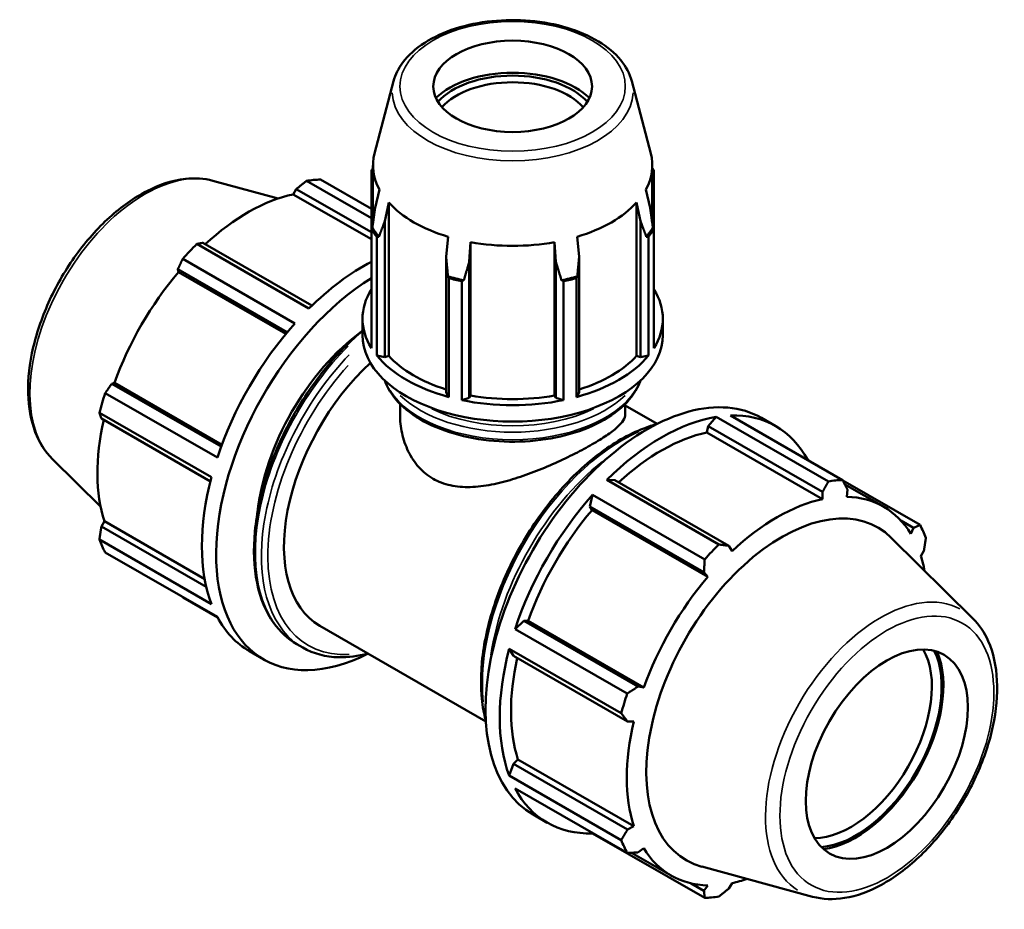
# Model space of a CAD drawing. Header units: inches. Extents: x 0.1 to 45.2, y -10.6 to 32.1.
# Tile 7 of 7: x 37.1 to 45.2, y 24.8 to 32.1. Entities that reach past the tile are written whole.
import ezdxf

# ---------------------------------------------------------------- set-up
doc = ezdxf.new("R2010")
doc.units = ezdxf.units.IN
doc.header["$MEASUREMENT"] = 0
doc.layers.add('Visible (ANSI)', color=7, linetype='Continuous', lineweight=50)
doc.layers.add('Visible Narrow (ANSI)', color=7, linetype='Continuous', lineweight=35)

msp = doc.modelspace()

# ---------------------------------------------------------------- linework, layer by layer
at = {"layer": 'Visible (ANSI)'}
for p, q in [((40.1842, 31.6319), (40.0271, 31.0344)), ((42.1504, 31.6319), (42.3075, 31.0344)), ((40.0141, 30.4578), (40.0141, 30.935)), ((42.3205, 30.4578), (42.3205, 30.935)), ((39.5816, 30.8191), (40.0005, 30.5779)), ((40.0005, 30.8926), (40.0005, 30.4091)), ((42.334, 30.4091), (42.334, 30.8926)), ((38.6909, 30.8089), (39.2315, 30.6623)), ((39.3557, 30.6966), (39.3808, 30.7402)), ((39.3808, 30.7402), (40.0005, 30.3833)), ((40.0005, 30.4994), (39.4649, 30.8078)), ((40.0675, 30.7353), (40.032, 30.5858)), ((42.3026, 30.5858), (42.2671, 30.7353)), ((40.0005, 30.3252), (39.3557, 30.6966)), ((40.1114, 30.4754), (40.1444, 30.6284)), ((40.1444, 29.3622), (40.1444, 30.6284)), ((42.1902, 30.6284), (42.2232, 30.4754)), ((42.1902, 29.3622), (42.1902, 30.6284)), ((40.0005, 29.4271), (40.0005, 30.4091)), ((40.1114, 29.3523), (40.1114, 30.4754)), ((42.2232, 30.4754), (42.2232, 29.3523)), ((42.334, 30.4091), (42.334, 29.4271)), ((40.0454, 30.3467), (40.0454, 29.3647)), ((40.6348, 30.3459), (40.6176, 30.1839)), ((41.717, 30.1839), (41.6998, 30.3459)), ((42.2892, 29.3647), (42.2892, 30.3467)), ((38.5599, 30.2866), (39.4854, 29.7536)), ((39.5097, 29.7773), (38.6092, 30.2959)), ((40.8093, 30.1381), (40.8205, 30.3016)), ((40.8205, 29.0355), (40.8205, 30.3016)), ((41.5141, 29.0355), (41.5141, 30.3016)), ((41.5141, 30.3016), (41.5253, 30.1381)), ((40.6176, 30.1839), (40.6176, 29.0608)), ((41.717, 29.0608), (41.717, 30.1839)), ((39.3688, 29.6306), (38.4432, 30.1636)), ((40.8093, 29.0151), (40.8093, 30.1381)), ((41.5253, 30.1381), (41.5253, 29.0151)), ((38.4026, 30.078), (39.3059, 29.5578)), ((38.4081, 30.055), (38.4026, 30.078)), ((39.2948, 29.5444), (38.4081, 30.055)), ((40.6392, 29.0228), (40.6392, 30.0048)), ((41.6954, 30.0048), (41.6954, 29.0228)), ((40.7474, 29.979), (40.7474, 28.997)), ((41.5872, 28.997), (41.5872, 29.979)), ((39.9273, 29.5337), (39.9273, 29.6689)), ((42.4073, 29.5337), (42.4073, 29.6689)), ((40.0454, 29.3647), (40.1114, 29.3523)), ((40.1114, 29.3523), (40.1444, 29.3622)), ((42.1902, 29.3622), (42.2232, 29.3523)), ((42.2232, 29.3523), (42.2892, 29.3647)), ((37.857, 29.1329), (37.8795, 29.1395)), ((38.7603, 28.6127), (37.857, 29.1329)), ((38.7663, 28.6289), (37.8795, 29.1395)), ((37.8032, 29.0551), (38.7288, 28.5221)), ((40.6176, 29.0608), (40.6392, 29.0228)), ((40.8093, 29.0151), (40.8205, 29.0355)), ((41.5141, 29.0355), (41.5253, 29.0151)), ((41.6954, 29.0228), (41.717, 29.0608)), ((40.2373, 28.879), (40.2373, 28.9659)), ((40.7474, 28.997), (40.8093, 29.0151)), ((41.5253, 29.0151), (41.5872, 28.997)), ((42.0973, 28.879), (42.0973, 28.9659)), ((42.0973, 28.9526), (42.3608, 28.8008)), ((38.6805, 28.3594), (37.7549, 28.8924)), ((42.9658, 28.8703), (43.8914, 28.3373)), ((37.7714, 28.8448), (38.6719, 28.3262)), ((42.8492, 28.859), (42.7824, 28.7814)), ((43.7747, 28.3259), (42.8492, 28.859)), ((43.2229, 28.8496), (43.3398, 28.7823)), ((42.7824, 28.7814), (42.7704, 28.7302)), ((42.7704, 28.7302), (43.7264, 28.1797)), ((42.7824, 28.7814), (43.7254, 28.2383)), ((37.3672, 28.5103), (37.7654, 28.1163)), ((42.0108, 28.337), (41.9441, 28.3378)), ((41.9441, 28.3378), (42.8697, 27.8048)), ((42.9538, 27.794), (42.0108, 28.337)), ((44.5314, 27.9659), (43.8935, 28.3332)), ((43.91, 28.3013), (44.2298, 28.1172)), ((41.8274, 28.2147), (41.8042, 28.1191)), ((42.753, 27.6817), (41.8274, 28.2147)), ((43.7254, 28.2383), (43.7264, 28.1797)), ((43.9265, 28.1991), (43.932, 28.2584)), ((41.8042, 28.1191), (41.8227, 28.0886)), ((41.8042, 28.1191), (42.7472, 27.5761)), ((41.8227, 28.0886), (42.7787, 27.5381)), ((37.7714, 27.9527), (37.7966, 27.9961)), ((38.6244, 27.5195), (37.7966, 27.9961)), ((44.3731, 28.0019), (44.4776, 27.9417)), ((38.6379, 27.4537), (37.7714, 27.9527)), ((44.4776, 27.9417), (44.4551, 27.8924)), ((37.7549, 27.846), (38.6805, 27.313)), ((44.9674, 27.1945), (44.294, 27.8608)), ((38.7288, 27.2059), (37.8032, 27.7389)), ((42.9789, 27.7492), (42.9538, 27.794)), ((44.538, 27.7087), (44.5632, 27.7521)), ((42.7472, 27.5761), (42.7787, 27.5381)), ((38.4432, 27.3676), (38.731, 27.2018)), ((41.2586, 27.1741), (41.1875, 27.1063)), ((41.2942, 27.1732), (41.2586, 27.1741)), ((42.2016, 26.6311), (41.2586, 27.1741)), ((41.2942, 27.1732), (42.2502, 26.6226)), ((39.5741, 27.1341), (40.9461, 26.3441)), ((41.1875, 27.1063), (42.1131, 26.5733)), ((38.9948, 26.9225), (39.1117, 26.8552)), ((39.3847, 26.9815), (39.4341, 26.953)), ((41.1391, 26.9435), (41.173, 26.8859)), ((42.0647, 26.4105), (41.1391, 26.9435)), ((41.173, 26.8859), (42.116, 26.3429)), ((42.2502, 26.6226), (42.2016, 26.6311)), ((42.116, 26.3429), (42.1673, 26.3435)), ((41.2113, 26.0298), (41.173, 25.9938)), ((41.2113, 26.0298), (42.1673, 25.4792)), ((41.173, 25.9938), (41.1391, 25.8971)), ((42.116, 25.4508), (41.173, 25.9938)), ((41.1391, 25.8971), (42.0647, 25.3641)), ((42.1131, 25.2571), (41.1875, 25.7901)), ((41.3365, 25.574), (41.4535, 25.5066)), ((42.1673, 25.4792), (42.116, 25.4508)), ((41.8262, 25.4222), (41.8274, 25.4187)), ((41.8274, 25.4187), (42.753, 24.8857)), ((42.2016, 25.2612), (42.2502, 25.2956)), ((42.1491, 25.2587), (42.4755, 25.0708)), ((43.6437, 24.8959), (42.7295, 25.1439)), ((42.7472, 24.9446), (42.6401, 25.0062)), ((42.7787, 24.9888), (42.7472, 24.9446)), ((42.9538, 24.9646), (42.9789, 25.0082))]:
    msp.add_line(p, q, dxfattribs=at)
for centre, major_axis, ratio in [((41.1673, 31.5886), (0.6555, 0), 0.575862), ((44.2574, 26.073), (0.4725, 0.8205), 0.578093)]:
    msp.add_ellipse(centre, major_axis=major_axis, ratio=ratio, dxfattribs=at)
for centre, major_axis, ratio, start_param, end_param in [((41.1673, 31.2772), (-0.7365, 0), 0.575862, 3.675107, 5.749671), ((41.1673, 31.2772), (-0.6948, 0), 0.575862, 3.619298, 5.80548), ((41.1673, 31.2451), (0.6555, 0), 0.575862, 0.472362, 2.66923), ((41.1673, 30.935), (-1.1532, 0), 0.575862, 6.1329, 6.588618), ((41.1673, 30.935), (1.1532, 0), 0.575862, 5.977753, 6.43347), ((41.1673, 30.6509), (-1.24, 0), 0.575862, 5.906802, 5.93775), ((41.1673, 30.6509), (1.24, 0), 0.575862, 0.345435, 0.376383), ((39.0124, 29.0933), (0.9432, 1.6378), 0.578093, 0.343502, 0.438029), ((38.982, 29.1108), (0.8771, 1.5232), 0.578093, 0.478032, 1.071949), ((41.1673, 30.935), (1.1532, 0), 0.575862, 3.621558, 4.232423), ((41.1673, 30.935), (1.1532, 0), 0.575862, 5.192355, 5.80322), ((41.1673, 30.6509), (-1.24, 0), 0.575862, 0.345435, 0.439963), ((41.1673, 30.6545), (-1.2261, 0), 0.575862, 0.334715, 0.450683), ((41.1673, 30.6545), (1.2261, 0), 0.575862, 5.832503, 5.94847), ((41.1673, 30.6509), (1.24, 0), 0.575862, 5.843222, 5.93775), ((39.0124, 29.0933), (-0.9432, -1.6378), 0.578093, 4.270492, 4.36502), ((41.1673, 30.935), (1.1532, 0), 0.575862, 4.406956, 5.017822), ((39.938, 28.5603), (-0.9432, -1.6378), 0.578093, 3.878215, 4.270492), ((38.982, 29.1108), (0.8771, 1.5232), 0.578093, 1.26343, 1.874295), ((40.0549, 28.493), (-0.9432, -1.6378), 0.578093, 3.965722, 7.00592), ((41.1673, 30.6545), (1.2261, 0), 0.575862, 4.261706, 4.377674), ((41.1673, 30.6509), (1.24, 0), 0.575862, 4.272426, 4.366954), ((41.1673, 30.6545), (1.2261, 0), 0.575862, 5.047104, 5.163072), ((41.1673, 30.6509), (1.24, 0), 0.575862, 5.057824, 5.152352), ((41.1673, 29.6689), (-1.24, 0), 0.575862, 5.93775, 6.628621), ((41.1673, 29.6689), (1.24, 0), 0.575862, 5.93775, 6.628621), ((39.938, 28.5603), (-0.9432, -1.6378), 0.578093, 4.36502, 5.055891), ((40.0549, 28.493), (-0.7074, -1.2284), 0.578093, 4.057546, 5.367232), ((41.1673, 29.5337), (-1.24, 0), 0.575862, 0, 3.141593), ((41.1673, 29.6689), (1.24, 0), 0.575862, 3.581556, 4.272426), ((41.1673, 29.6689), (1.1532, 0), 0.575862, 3.621558, 4.215556), ((41.1673, 29.6689), (1.24, 0), 0.575862, 5.152352, 5.843222), ((41.1673, 29.6689), (1.1532, 0), 0.575862, 5.209222, 5.80322), ((40.2815, 28.3625), (-0.7074, -1.2284), 0.578093, 4.217747, 6.283185), ((42.2797, 27.2118), (0.9432, 1.6378), 0.578093, 0, 3.141593), ((39.0124, 29.0933), (-0.9432, -1.6378), 0.578093, 5.055891, 5.150418), ((41.1673, 29.6689), (1.1532, 0), 0.575862, 4.406956, 5.017822), ((41.1673, 29.6689), (1.24, 0), 0.575862, 4.366954, 5.057824), ((42.3966, 27.1445), (0.9432, 1.6378), 0.578093, 5.939684, 6.626687), ((38.982, 29.1108), (0.8771, 1.5232), 0.578093, 2.065615, 2.659693), ((42.3966, 27.1445), (-0.9432, -1.6378), 0.578093, 3.579622, 4.270492), ((42.3966, 27.1445), (-0.8771, -1.5232), 0.578093, 3.619624, 4.213542), ((39.938, 28.5603), (-0.9432, -1.6378), 0.578093, 5.150418, 5.841289), ((43.3222, 26.6115), (0.9432, 1.6378), 0.578093, 0.343502, 0.438029), ((42.3966, 27.1445), (-0.9432, -1.6378), 0.578093, 4.36502, 5.055891), ((43.3526, 26.594), (-0.8771, -1.5232), 0.578093, 3.619624, 4.23049), ((43.3526, 26.594), (0.8771, 1.5232), 0.578093, 5.975819, 6.586684), ((42.3966, 27.1445), (-0.8771, -1.5232), 0.578093, 4.405023, 5.015888), ((43.3921, 26.5712), (0.7913, 1.3741), 0.578093, 6.13202, 9.575944), ((43.3222, 26.6115), (0.9432, 1.6378), 0.578093, 5.841289, 5.935816), ((39.0124, 29.0933), (-0.9432, -1.6378), 0.578093, 5.841289, 5.935816), ((43.3222, 26.6115), (-0.9432, -1.6378), 0.578093, 4.270492, 4.36502), ((43.3526, 26.594), (0.8771, 1.5232), 0.578093, 5.701837, 5.801286), ((43.3526, 26.594), (-0.8771, -1.5232), 0.578093, 4.405023, 5.015888), ((39.938, 28.5603), (-0.9432, -1.6378), 0.578093, 5.935816, 6.283185), ((42.3966, 27.1445), (-0.9432, -1.6378), 0.578093, 5.150418, 5.841289), ((43.9597, 26.2444), (0.4725, 0.8205), 0.578093, 3.460764, 5.964014), ((43.9998, 26.2212), (-0.5009, -0.8698), 0.578093, 0.371986, 2.769607), ((43.9998, 26.2212), (0.5111, 0.8876), 0.578093, 3.548555, 5.876222), ((42.3966, 27.1445), (-0.8771, -1.5232), 0.578093, 5.207208, 5.801286), ((43.3222, 26.6115), (-0.9432, -1.6378), 0.578093, 5.055891, 5.150418), ((43.3526, 26.594), (-0.8771, -1.5232), 0.578093, 5.190421, 5.801286), ((42.3966, 27.1445), (-0.9432, -1.6378), 0.578093, 5.935816, 6.626687), ((43.3222, 26.6115), (-0.9432, -1.6378), 0.578093, 5.841289, 5.935816), ((43.3526, 26.594), (-0.8771, -1.5232), 0.578093, 5.975819, 6.586684), ((43.3526, 26.594), (0.8771, 1.5232), 0.578093, 3.619624, 3.722941), ((43.3222, 26.6115), (-0.9432, -1.6378), 0.578093, 0.343502, 0.438029)]:
    msp.add_ellipse(centre, major_axis=major_axis, ratio=ratio, start_param=start_param, end_param=end_param, dxfattribs=at)
for points, knots in [([(42.1504, 31.6319), (42.1342, 31.6933), (42.1029, 31.7518), (42.0117, 31.8633), (41.9494, 31.9153), (41.7999, 32.0059), (41.7119, 32.044), (41.5208, 32.1014), (41.4178, 32.1207), (41.2074, 32.1391), (41.1001, 32.1382), (40.891, 32.1165), (40.7894, 32.0957), (40.6014, 32.0355), (40.515, 31.9962), (40.3667, 31.9014), (40.3046, 31.8459), (40.2238, 31.7365), (40.1982, 31.6853), (40.1842, 31.6319)], [0.935683, 0.935683, 0.935683, 0.935683, 1.225932, 1.225932, 1.544561, 1.544561, 1.875556, 1.875556, 2.205797, 2.205797, 2.534489, 2.534489, 2.863256, 2.863256, 3.193658, 3.193658, 3.524412, 3.524412, 3.776706, 3.776706, 3.776706, 3.776706]), ([(37.3672, 28.5103), (37.306, 28.5709), (37.2585, 28.6471), (37.1889, 28.8291), (37.1698, 28.9371), (37.1637, 29.1732), (37.1783, 29.3021), (37.2396, 29.5645), (37.2863, 29.6981), (37.4065, 29.9565), (37.4798, 30.0815), (37.6462, 30.3112), (37.7391, 30.4159), (37.9367, 30.595), (38.0413, 30.6692), (38.253, 30.7783), (38.3603, 30.8132), (38.5428, 30.8331), (38.6194, 30.8283), (38.6909, 30.8089)], [4.076223, 4.076223, 4.076223, 4.076223, 4.364958, 4.364958, 4.683175, 4.683175, 5.014797, 5.014797, 5.345755, 5.345755, 5.675086, 5.675086, 6.004499, 6.004499, 6.335633, 6.335633, 6.666958, 6.666958, 6.915484, 6.915484, 6.915484, 6.915484]), ([(39.9273, 29.5695), (39.8297, 29.4875), (39.7352, 29.3926), (39.537, 29.1578), (39.4368, 29.0125), (39.2655, 28.7066), (39.1944, 28.546), (39.0886, 28.2253), (39.0539, 28.0652), (39.0248, 27.7611), (39.0304, 27.6172), (39.0825, 27.3605), (39.1289, 27.2476), (39.2464, 27.0833), (39.3107, 27.0241), (39.3847, 26.9815)], [6.508331, 6.508331, 6.508331, 6.508331, 6.76802, 6.76802, 7.091158, 7.091158, 7.414043, 7.414043, 7.737252, 7.737252, 8.061105, 8.061105, 8.383782, 8.383782, 8.641314, 8.641314, 8.641314, 8.641314]), ([(40.1112, 29.1595), (40.1188, 29.138), (40.1281, 29.1168), (40.1739, 29.0313), (40.2256, 28.971), (40.3589, 28.8615), (40.4418, 28.8128), (40.6292, 28.7333), (40.7338, 28.7026), (40.9539, 28.6622), (41.0692, 28.6524), (41.2992, 28.6545), (41.4138, 28.6664), (41.6312, 28.7107), (41.7339, 28.7432), (41.9173, 28.8261), (41.998, 28.8765), (42.1282, 28.9911), (42.1779, 29.0552), (42.2143, 29.1354), (42.2191, 29.1474), (42.2234, 29.1595)], [4.126294, 4.126294, 4.126294, 4.126294, 4.226215, 4.226215, 4.538447, 4.538447, 4.86306, 4.86306, 5.188915, 5.188915, 5.513759, 5.513759, 5.838195, 5.838195, 6.163123, 6.163123, 6.48905, 6.48905, 6.813086, 6.813086, 6.86928, 6.86928, 6.86928, 6.86928]), ([(40.2373, 28.879), (40.2373, 28.8287), (40.2427, 28.7763), (40.2653, 28.6726), (40.2827, 28.6214), (40.3291, 28.526), (40.3583, 28.4817), (40.427, 28.4053), (40.4665, 28.3731), (40.5097, 28.3483)], [12.944384, 12.944384, 12.944384, 12.944384, 13.409373, 13.409373, 13.874362, 13.874362, 14.339351, 14.339351, 14.804339, 14.804339, 14.804339, 14.804339]), ([(40.5097, 28.3483), (40.5528, 28.3235), (40.601, 28.3051), (40.7045, 28.2824), (40.7597, 28.278), (40.8738, 28.2809), (40.9328, 28.2882), (41.0509, 28.3108), (41.1101, 28.3261), (41.2239, 28.3606), (41.2829, 28.3811), (41.4011, 28.4264), (41.4604, 28.4512), (41.5751, 28.5027), (41.6307, 28.5293), (41.7342, 28.582), (41.7822, 28.608), (41.8676, 28.6572), (41.9071, 28.6816), (41.976, 28.7282), (42.0054, 28.7504), (42.0521, 28.7919), (42.0694, 28.8112), (42.092, 28.847), (42.0973, 28.8636), (42.0973, 28.879)], [0, 0, 0, 0, 0.464989, 0.464989, 0.929978, 0.929978, 1.394967, 1.394967, 1.859955, 1.859955, 2.320238, 2.320238, 2.78052, 2.78052, 3.240803, 3.240803, 3.701085, 3.701085, 4.161367, 4.161367, 4.62165, 4.62165, 5.081932, 5.081932, 5.542214, 5.542214, 5.542214, 5.542214]), ([(42.3593, 28.8), (42.323, 28.7902), (42.2864, 28.7781), (42.1249, 28.7157), (41.998, 28.6425), (41.7513, 28.4541), (41.6316, 28.3389), (41.4117, 28.0782), (41.3114, 27.933), (41.1401, 27.6271), (41.069, 27.4665), (40.9633, 27.1458), (40.9286, 26.9857), (40.8994, 26.6816), (40.905, 26.5377), (40.9355, 26.3876), (40.9405, 26.3665), (40.946, 26.3458)], [6.025656, 6.025656, 6.025656, 6.025656, 6.121099, 6.121099, 6.44423, 6.44423, 6.76802, 6.76802, 7.091158, 7.091158, 7.414043, 7.414043, 7.737252, 7.737252, 8.061105, 8.061105, 8.115378, 8.115378, 8.115378, 8.115378]), ([(43.6437, 24.8959), (43.7268, 24.8734), (43.8166, 24.8705), (44.0089, 24.9017), (44.1119, 24.9393), (44.3192, 25.0526), (44.4234, 25.1299), (44.6196, 25.3147), (44.7116, 25.4221), (44.8749, 25.6558), (44.9461, 25.7819), (45.0613, 26.0411), (45.1052, 26.1741), (45.1609, 26.4348), (45.1727, 26.5625), (45.1607, 26.8005), (45.1371, 26.9108), (45.0627, 27.0786), (45.0201, 27.1424), (44.9674, 27.1945)], [2.509294, 2.509294, 2.509294, 2.509294, 2.798029, 2.798029, 3.116247, 3.116247, 3.447868, 3.447868, 3.778826, 3.778826, 4.108157, 4.108157, 4.43757, 4.43757, 4.768704, 4.768704, 5.100029, 5.100029, 5.348555, 5.348555, 5.348555, 5.348555]), ([(39.4341, 26.953), (39.5221, 26.9024), (39.6234, 26.8754), (39.8094, 26.8713), (39.8905, 26.8819), (39.9733, 26.9042)], [2.3581282, 2.3581282, 2.3581282, 2.3581282, 2.6642495, 2.6642495, 2.8823308, 2.8823308, 2.8823308, 2.8823308])]:
    msp.add_open_spline(points, degree=3, knots=knots, dxfattribs=at)
for points, weights in [([(40.0141, 30.9107), (40.0117, 30.8987), (40.0092, 30.8865)], [1.00076254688, 1.00039087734, 1]), ([(42.3254, 30.8865), (42.3229, 30.8987), (42.3205, 30.9107)], [1, 1.00039087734, 1.00076254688]), ([(40.0092, 30.8865), (40.0049, 30.8896), (40.0005, 30.8926)], [1, 1.00003021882, 1]), ([(42.334, 30.8926), (42.3297, 30.8896), (42.3254, 30.8865)], [1, 1.0000302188, 1]), ([(39.4649, 30.8078), (39.4218, 30.7734), (39.3808, 30.7402)], [1, 1.00191062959, 1.00300546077]), ([(40.0092, 30.4226), (40.0208, 30.5064), (40.032, 30.5858)], [1, 1.00185136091, 1.00327181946]), ([(42.3026, 30.5858), (42.3138, 30.5064), (42.3254, 30.4226)], [1.00327181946, 1.00185136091, 1]), ([(40.0005, 30.4091), (40.0049, 30.4159), (40.0092, 30.4226)], [1, 1.00003021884, 1]), ([(40.1114, 30.4754), (40.0879, 30.4131), (40.0636, 30.347)], [1.00327181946, 1.00185136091, 1]), ([(42.271, 30.347), (42.2467, 30.4131), (42.2232, 30.4754)], [1, 1.00185136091, 1.00327181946]), ([(42.3254, 30.4226), (42.3297, 30.4159), (42.334, 30.4091)], [1, 1.00003021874, 1]), ([(40.0636, 30.347), (40.0546, 30.3469), (40.0454, 30.3467)], [1, 1.00003021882, 1]), ([(42.2892, 30.3467), (42.28, 30.3469), (42.271, 30.347)], [1, 1.00003021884, 1]), ([(38.6092, 30.2959), (38.5849, 30.2915), (38.5599, 30.2866)], [1.00300546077, 1.00191062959, 1]), ([(40.6332, 30.019), (40.6253, 30.1036), (40.6176, 30.1839)], [1, 1.00185136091, 1.00327181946]), ([(41.717, 30.1839), (41.7093, 30.1036), (41.7014, 30.019)], [1.00327181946, 1.00185136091, 1]), ([(38.4432, 30.1636), (38.4223, 30.12), (38.4026, 30.078)], [1, 1.00191062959, 1.00300546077]), ([(40.8093, 30.1381), (40.7873, 30.065), (40.7645, 29.9877)], [1.00327181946, 1.00185136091, 1]), ([(41.5701, 29.9877), (41.5473, 30.065), (41.5253, 30.1381)], [1, 1.00185136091, 1.00327181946]), ([(40.6392, 30.0048), (40.6362, 30.0119), (40.6332, 30.019)], [1, 1.0000302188, 1]), ([(41.7014, 30.019), (41.6984, 30.0119), (41.6954, 30.0048)], [1, 1.00003021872, 1]), ([(40.7645, 29.9877), (40.756, 29.9833), (40.7474, 29.979)], [1, 1.00003021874, 1]), ([(41.5872, 29.979), (41.5786, 29.9833), (41.5701, 29.9877)], [1, 1.00003021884, 1]), ([(37.857, 29.1329), (37.8305, 29.0949), (37.8032, 29.0551)], [1.00300546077, 1.00191062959, 1]), ([(37.7549, 28.8924), (37.7631, 28.8682), (37.7714, 28.8448)], [1, 1.00191062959, 1.00300546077]), ([(43.7254, 28.2383), (43.7497, 28.2811), (43.7747, 28.3259)], [1.00300546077, 1.00191062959, 1]), ([(43.8914, 28.3373), (43.9123, 28.2969), (43.932, 28.2584)], [1, 1.00191062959, 1.00300546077]), ([(37.7714, 27.9527), (37.7631, 27.9005), (37.7549, 27.846)], [1.00300546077, 1.00191062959, 1]), ([(44.4776, 27.9417), (44.5041, 27.9535), (44.5314, 27.9659)], [1.00300546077, 1.00191062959, 1]), ([(44.5797, 27.8588), (44.5714, 27.8043), (44.5632, 27.7521)], [1, 1.00191062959, 1.00300546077]), ([(42.8697, 27.8048), (42.9128, 27.7992), (42.9538, 27.794)], [1, 1.00191062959, 1.00300546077]), ([(42.7472, 27.5761), (42.7502, 27.6277), (42.753, 27.6817)], [1.00300546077, 1.00191062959, 1]), ([(38.4411, 27.3716), (38.4421, 27.3696), (38.4432, 27.3676)], [1.00019042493, 1.00009624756, 1]), ([(42.1131, 26.5733), (42.1584, 26.6027), (42.2016, 26.6311)], [1, 1.00191062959, 1.00300546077]), ([(42.116, 26.3429), (42.0911, 26.3759), (42.0647, 26.4105)], [1.00300546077, 1.00191062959, 1]), ([(42.0647, 25.3641), (42.0911, 25.4082), (42.116, 25.4508)], [1, 1.00191062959, 1.00300546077]), ([(42.2016, 25.2612), (42.1584, 25.2591), (42.1131, 25.2571)], [1.00300546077, 1.00191062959, 1]), ([(42.9538, 24.9646), (42.9128, 24.9314), (42.8697, 24.897)], [1.00300546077, 1.00191062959, 1]), ([(42.753, 24.8857), (42.7502, 24.9156), (42.7472, 24.9446)], [1, 1.00191062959, 1.00300546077])]:
    msp.add_rational_spline(points, weights, degree=2, dxfattribs=at)
at = {"layer": 'Visible Narrow (ANSI)'}
for centre, major_axis, ratio in [((41.1673, 31.5886), (-0.9302, 0), 0.575862), ((44.2574, 26.073), (-0.6232, -1.0823), 0.578093)]:
    msp.add_ellipse(centre, major_axis=major_axis, ratio=ratio, dxfattribs=at)
for centre, major_axis, ratio, start_param, end_param in [((41.1673, 31.5461), (-0.9943, 0), 0.575862, 0.021823, 3.11977), ((38.1303, 29.6013), (0.6695, 1.1625), 0.578093, 0.293129, 2.848464), ((40.2053, 28.4064), (-0.8206, -1.4249), 0.578093, 4.272299, 6.177349), ((40.2547, 28.3779), (-0.8206, -1.4249), 0.578093, 4.311397, 6.179407), ((40.2815, 28.3625), (-0.8017, -1.3921), 0.578093, 4.355069, 6.645794), ((41.1673, 29.2907), (1.0788, 0), 0.575862, 3.493619, 5.931159), ((41.1673, 29.3533), (1.0788, 0), 0.575862, 3.676692, 5.748086), ((41.1673, 29.3842), (-1.0409, 0), 0.575862, 0.875044, 2.266548), ((42.0799, 27.3269), (0.8206, 1.4249), 0.578093, 0.671235, 2.470358), ((42.1293, 27.2984), (-0.8206, -1.4249), 0.578093, 4.116, 5.308778), ((44.2043, 26.1035), (0.6695, 1.1625), 0.578093, 0.021031, 3.120562)]:
    msp.add_ellipse(centre, major_axis=major_axis, ratio=ratio, start_param=start_param, end_param=end_param, dxfattribs=at)

doc.saveas('drawing.dxf')
